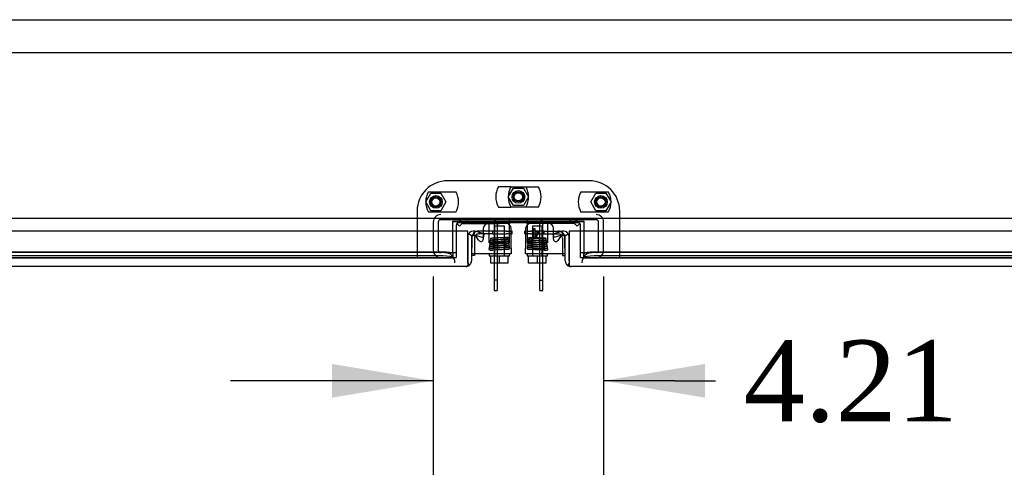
# Model space of a CAD drawing. Header units: inches. Extents: x 2 to 538, y -2 to 358.
# Tile 35 of 43: x 139 to 164, y 291 to 302. Entities that reach past the tile are written whole.
import ezdxf
from ezdxf.enums import TextEntityAlignment as Align
from ezdxf.lldxf.tags import DXFTag

# ---------------------------------------------------------------- set-up
doc = ezdxf.new("R2010")
doc.units = ezdxf.units.IN
doc.header["$MEASUREMENT"] = 0
for name, color, linetype in [('COM40153-2', 7, 'Continuous'), ('COM42667', 7, 'Continuous'), ('COM42780', 7, 'Continuous'), ('COM50780', 7, 'Continuous'), ('COM52167-13', 7, 'Continuous'), ('COM52168-13', 7, 'Continuous'), ('COM56145', 7, 'Continuous'), ('COM70098', 7, 'Continuous'), ('COM70110-4', 7, 'Continuous'), ('COM70220', 7, 'Continuous'), ('COM70739-2', 7, 'Continuous'), ('COM71190-4', 7, 'Continuous'), ('Default', 7, 'Continuous'), ('GSK86006', 7, 'Continuous'), ('NTS86070', 7, 'Continuous'), ('SCC180005', 7, 'Continuous'), ('SCC19011', 7, 'Continuous'), ('SPR20265', 7, 'Continuous'), ('WAF25035', 7, 'Continuous')]:
    doc.layers.add(name, color=color, linetype=linetype)
doc.styles.add('SEACAD_Times_New_Roman', font='times.ttf')
tags = doc.linetypes.add('HIDDEN2', pattern=[0.1875, 0.125, -0.0625]).pattern_tags.tags
tags[6:7] = [DXFTag(74, 4), DXFTag(75, 0), DXFTag(340, '0'), DXFTag(46, 0.0), DXFTag(50, 0.0), DXFTag(44, 0.0), DXFTag(45, 0.0)]
tags[4:5] = [DXFTag(74, 4), DXFTag(75, 0), DXFTag(340, '0'), DXFTag(46, 0.0), DXFTag(50, 0.0), DXFTag(44, 0.0), DXFTag(45, 0.0)]
doc.dimstyles.new('HAMMOND_(STH_-_540x360)', dxfattribs={"dimtxt": 2, "dimasz": 2.5, "dimexe": 1, "dimexo": 1, "dimgap": 0.5, "dimtad": 0, "dimtih": 1, "dimtoh": 1, "dimzin": 0, "dimdsep": 46, "dimtxsty": 'SEACAD_Times_New_Roman', "dimblk1": '_SE_FILLED', "dimblk2": '_SE_FILLED', "dimsah": 1, "dimcen": 1, "dimadec": 0, "dimazin": 0, "dimtfac": 0.8, "dimtofl": 0, "dimtmove": 0, "dimatfit": 3, "dimfxl": 0, "dimtolj": 1, "dimtzin": 0, "dimarcsym": 0})

# ---------------------------------------------------------------- blocks, each defined once
blk = doc.blocks.new('SE')
at = {"layer": 'COM40153-2', "color": 7, "linetype": 'HIDDEN2'}
for p, q in [((150.501, 296.341), (150.501, 295.953)), ((150.954, 296.446), (150.606, 296.446)), ((150.954, 296.516), (150.722, 296.516)), ((150.954, 296.446), (150.954, 296.516)), ((151.288, 296.516), (150.954, 296.516)), ((150.954, 296.446), (151.288, 296.446)), ((151.288, 296.516), (151.402, 296.516)), ((151.402, 296.446), (151.288, 296.446)), ((151.408, 296.516), (151.402, 296.516)), ((151.402, 296.446), (151.408, 296.446)), ((151.773, 296.516), (151.767, 296.516)), ((151.767, 296.446), (151.773, 296.446)), ((151.773, 296.516), (151.887, 296.516)), ((151.887, 296.446), (151.773, 296.446)), ((152.221, 296.516), (151.887, 296.516)), ((151.887, 296.446), (152.221, 296.446)), ((152.221, 296.516), (152.454, 296.516)), ((152.221, 296.446), (152.221, 296.516)), ((152.221, 296.446), (152.569, 296.446)), ((152.674, 296.341), (152.674, 295.953))]:
    blk.add_line(p, q, dxfattribs=at)
at = {"layer": 'COM40153-2', "color": 7, "linetype": 'Continuous'}
for p, q in [((150.722, 296.516), (150.606, 296.516)), ((151.431, 296.516), (151.408, 296.516)), ((151.408, 296.446), (151.431, 296.446)), ((151.431, 296.446), (151.431, 296.516)), ((151.744, 296.446), (151.744, 296.516)), ((151.767, 296.516), (151.744, 296.516)), ((151.744, 296.446), (151.767, 296.446)), ((152.454, 296.516), (152.569, 296.516)), ((150.501, 295.916), (150.431, 295.916)), ((150.501, 295.953), (150.501, 295.916)), ((152.674, 295.953), (152.674, 295.916)), ((152.674, 295.916), (152.744, 295.916))]:
    blk.add_line(p, q, dxfattribs=at)
for centre, radius, start, end in [((150.606, 296.341), 0.175, 159.2722, 180), ((150.606, 296.341), 0.105, 138.9384, 142.1709), ((150.606, 296.341), 0.175, 90, 111.2486), ((152.569, 296.341), 0.175, 68.7514, 90), ((152.569, 296.341), 0.105, 37.8291, 41.0616), ((152.569, 296.341), 0.175, 0, 20.2945)]:
    blk.add_arc(centre, radius, start, end, dxfattribs=at)
at = {"layer": 'COM40153-2', "color": 7, "linetype": 'HIDDEN2'}
for centre, radius, start, end in [((150.606, 296.341), 0.175, 111.2486, 159.2722), ((150.606, 296.341), 0.105, 142.1709, 180), ((150.606, 296.341), 0.105, 90, 138.9384), ((152.569, 296.341), 0.105, 41.0616, 90), ((152.569, 296.341), 0.175, 20.2945, 68.7514), ((152.569, 296.341), 0.105, 0, 37.8291)]:
    blk.add_arc(centre, radius, start, end, dxfattribs=at)
at = {"layer": 'COM42667', "color": 7, "linetype": 'Continuous'}
for p, q in [((150.722, 296.578), (150.722, 296.456)), ((151.408, 296.096), (151.408, 296.578)), ((151.767, 296.578), (151.767, 296.096)), ((151.964, 296.578), (151.995, 296.578)), ((151.964, 296.518), (151.964, 296.578)), ((151.995, 296.578), (151.995, 296.518)), ((152.454, 296.456), (152.454, 296.578)), ((150.438, 296.351), (150.438, 296.096)), ((150.611, 296.286), (150.548, 296.384)), ((150.722, 296.381), (150.722, 296.319)), ((151.931, 296.49), (151.931, 296.518)), ((151.931, 296.518), (151.964, 296.518)), ((151.964, 296.49), (151.931, 296.49)), ((151.964, 296.328), (151.964, 296.49)), ((151.989, 296.328), (151.964, 296.328)), ((152.104, 296.49), (151.989, 296.328)), ((151.995, 296.518), (152.104, 296.518)), ((151.995, 296.377), (152.074, 296.49)), ((152.074, 296.49), (151.995, 296.49)), ((151.995, 296.49), (151.995, 296.377)), ((152.104, 296.518), (152.104, 296.49)), ((152.454, 296.319), (152.454, 296.381)), ((152.627, 296.384), (152.564, 296.286)), ((152.737, 296.096), (152.737, 296.351)), ((150.438, 295.953), (150.438, 296.096)), ((151.408, 296.096), (151.408, 295.953)), ((151.767, 295.953), (151.767, 296.096)), ((152.737, 296.096), (152.737, 295.953)), ((151.408, 295.953), (150.438, 295.953)), ((152.737, 295.953), (151.767, 295.953))]:
    blk.add_line(p, q, dxfattribs=at)
at = {"layer": 'COM42667', "color": 7, "linetype": 'HIDDEN2'}
for p, q in [((150.722, 296.456), (150.722, 296.381)), ((152.454, 296.381), (152.454, 296.456))]:
    blk.add_line(p, q, dxfattribs=at)
at = {"layer": 'COM42667', "color": 7, "linetype": 'Continuous'}
for centre, radius, start, end in [((150.847, 296.578), 0.125, 90, 180), ((151.283, 296.578), 0.125, 0, 90), ((151.892, 296.578), 0.125, 90, 180), ((152.329, 296.578), 0.125, 0, 90), ((150.498, 296.351), 0.06, 32.8455, 180), ((150.662, 296.319), 0.06, 212.8455, 0), ((152.514, 296.319), 0.06, 180, 327.1545), ((152.677, 296.351), 0.06, 0, 147.1545)]:
    blk.add_arc(centre, radius, start, end, dxfattribs=at)
at = {"layer": 'COM42780', "color": 7, "linetype": 'HIDDEN2'}
for p, q in [((151.369, 296.798), (151.369, 296.718)), ((151.806, 296.718), (151.806, 296.798)), ((150.069, 296.706), (150.12, 296.756)), ((150.069, 296.706), (150.071, 296.704)), ((151.369, 296.656), (151.369, 296.669)), ((151.369, 296.367), (151.369, 296.656)), ((151.806, 296.669), (151.806, 296.656)), ((151.806, 296.656), (151.806, 296.367)), ((153.106, 296.706), (153.056, 296.756)), ((153.106, 296.706), (153.104, 296.704)), ((150.869, 296.312), (150.869, 296.367)), ((150.869, 296.226), (150.869, 296.312)), ((151.369, 296.226), (151.369, 296.367)), ((151.806, 296.367), (151.806, 296.226)), ((152.307, 296.367), (152.306, 296.312)), ((152.306, 296.312), (152.306, 296.226)), ((150.869, 296.226), (151.369, 296.226)), ((152.306, 296.226), (151.806, 296.226))]:
    blk.add_line(p, q, dxfattribs=at)
at = {"layer": 'COM42780', "color": 7, "linetype": 'Continuous'}
for p, q in [((150.071, 296.704), (150.136, 296.639)), ((150.136, 296.639), (150.187, 296.689)), ((150.221, 296.703), (151.119, 296.703)), ((151.369, 296.703), (151.119, 296.703)), ((151.369, 296.718), (151.369, 296.703)), ((151.369, 296.669), (151.369, 296.703)), ((151.806, 296.703), (151.806, 296.718)), ((151.806, 296.703), (151.806, 296.669)), ((152.056, 296.703), (151.806, 296.703)), ((152.955, 296.703), (152.056, 296.703)), ((153.039, 296.639), (152.989, 296.689)), ((153.104, 296.704), (153.039, 296.639))]:
    blk.add_line(p, q, dxfattribs=at)
at = {"layer": 'COM42780', "color": 7, "linetype": 'HIDDEN2'}
for centre, start, end in [((150.221, 296.655), 90, 135), ((152.955, 296.655), 45, 90)]:
    blk.add_arc(centre, 0.143, start, end, dxfattribs=at)
at = {"layer": 'COM42780', "color": 7, "linetype": 'Continuous'}
for centre, start, end in [((150.221, 296.655), 90, 135), ((152.955, 296.655), 45, 90)]:
    blk.add_arc(centre, 0.048, start, end, dxfattribs=at)
at = {"layer": 'COM42780', "color": 7, "linetype": 'HIDDEN2'}
for centre, start_param, end_param in [((150.619, 295.698), -1.524085, -1.503851), ((152.556, 295.698), 1.503851, 1.524085)]:
    blk.add_ellipse(centre, major_axis=(0, 14.322), ratio=0.017455, start_param=start_param, end_param=end_param, dxfattribs=at)
for points, knots in [([(150.868, 296.656), (150.868, 296.662), (150.868, 296.668), (150.868, 296.68), (150.867, 296.685), (150.866, 296.694), (150.866, 296.697), (150.863, 296.702), (150.862, 296.703), (150.86, 296.703)], [0, 0, 0, 0, 0.25, 0.25, 0.5, 0.5, 0.75, 0.75, 1, 1, 1, 1]), ([(152.315, 296.703), (152.313, 296.703), (152.312, 296.702), (152.31, 296.699), (152.31, 296.697), (152.309, 296.694), (152.309, 296.692), (152.308, 296.685), (152.307, 296.68), (152.307, 296.669), (152.307, 296.662), (152.307, 296.656)], [0, 0, 0, 0, 0.25, 0.25, 0.375, 0.375, 0.5, 0.5, 0.75, 0.75, 1, 1, 1, 1])]:
    blk.add_open_spline(points, degree=3, knots=knots, dxfattribs=at)
at = {"layer": 'COM50780', "color": 7, "linetype": 'HIDDEN2'}
for p, q in [((150.311, 296.798), (150.311, 296.726)), ((152.865, 296.798), (152.865, 296.726)), ((150.953, 296.726), (150.311, 296.726)), ((150.989, 296.69), (150.989, 295.727)), ((151.061, 296.69), (151.061, 295.727)), ((152.115, 295.727), (152.115, 296.69)), ((152.187, 295.727), (152.187, 296.69)), ((152.865, 296.726), (152.223, 296.726))]:
    blk.add_line(p, q, dxfattribs=at)
at = {"layer": 'COM50780', "color": 7, "linetype": 'Continuous'}
for p, q in [((150.989, 295.727), (150.989, 295.302)), ((151.061, 295.727), (151.061, 295.302)), ((152.115, 295.302), (152.115, 295.727)), ((152.187, 295.302), (152.187, 295.727)), ((150.989, 295.302), (150.989, 295.048)), ((151.061, 295.302), (150.989, 295.302)), ((151.061, 295.302), (151.061, 295.048)), ((152.115, 295.302), (152.187, 295.302)), ((152.115, 295.048), (152.115, 295.302)), ((152.187, 295.048), (152.187, 295.302)), ((150.989, 295.048), (151.061, 295.048)), ((152.115, 295.048), (152.187, 295.048))]:
    blk.add_line(p, q, dxfattribs=at)
at = {"layer": 'COM50780', "color": 7, "linetype": 'HIDDEN2'}
for centre, radius, start, end in [((150.953, 296.69), 0.108, 0, 90), ((152.223, 296.69), 0.108, 90, 180), ((150.953, 296.69), 0.036, 0, 90), ((152.223, 296.69), 0.036, 90, 180)]:
    blk.add_arc(centre, radius, start, end, dxfattribs=at)
at = {"layer": 'COM52167-13', "color": 7, "linetype": 'Continuous'}
for p, q in [((152.435, 296.451), (152.659, 296.511)), ((152.435, 296.451), (152.459, 296.359)), ((152.684, 296.42), (152.459, 296.359)), ((152.684, 296.42), (152.659, 296.511)), ((152.737, 296.398), (152.819, 296.447)), ((152.744, 295.784), (152.744, 296.373)), ((186.649, 296.516), (152.839, 296.516)), ((152.839, 296.516), (152.839, 295.784)), ((152.839, 295.784), (152.839, 296.373)), ((152.839, 295.721), (152.8, 295.671)), ((152.839, 295.784), (152.839, 295.784)), ((152.839, 295.784), (152.839, 295.721)), ((152.839, 295.784), (152.839, 295.671)), ((186.601, 295.641), (152.887, 295.641)), ((152.887, 295.641), (152.887, 295.641)), ((152.887, 295.641), (152.887, 295.641)), ((152.887, 295.641), (152.887, 295.641))]:
    blk.add_line(p, q, dxfattribs=at)
for centre, radius, start, end in [((152.696, 296.373), 0.143, 30.9129, 105), ((152.696, 296.373), 0.048, 30.9129, 105), ((152.696, 296.373), 0.048, 0, 30.9129), ((152.696, 296.373), 0.143, 0, 30.9129), ((152.887, 295.784), 0.143, 180, 232.4964), ((152.887, 295.784), 0.143, 232.4964, 269.8439), ((152.887, 295.784), 0.143, 269.9238, 270)]:
    blk.add_arc(centre, radius, start, end, dxfattribs=at)
blk.add_open_spline([(152.839, 295.671), (152.847, 295.661), (152.855, 295.654), (152.867, 295.646), (152.871, 295.644), (152.879, 295.642), (152.883, 295.641), (152.887, 295.641)], degree=3, knots=[0, 0, 0, 0, 0.5, 0.5, 0.75, 0.75, 1, 1, 1, 1], dxfattribs=at)
at = {"layer": 'COM52168-13', "color": 7, "linetype": 'Continuous'}
for p, q in [((150.336, 296.516), (116.526, 296.516)), ((150.336, 295.784), (150.336, 296.516)), ((150.336, 296.373), (150.336, 295.784)), ((150.438, 296.398), (150.356, 296.447)), ((150.431, 296.373), (150.431, 295.784)), ((150.492, 296.42), (150.516, 296.511)), ((150.492, 296.42), (150.716, 296.359)), ((150.74, 296.451), (150.516, 296.511)), ((150.74, 296.451), (150.716, 296.359)), ((150.288, 295.641), (116.574, 295.641)), ((150.288, 295.641), (150.289, 295.641)), ((150.288, 295.641), (150.288, 295.641)), ((150.336, 295.784), (150.336, 295.784)), ((150.336, 295.721), (150.336, 295.784)), ((150.336, 295.784), (150.336, 295.671)), ((150.336, 295.721), (150.375, 295.671))]:
    blk.add_line(p, q, dxfattribs=at)
for centre, radius, start, end in [((150.479, 296.373), 0.143, 149.0871, 180), ((150.479, 296.373), 0.143, 75, 149.0871), ((150.479, 296.373), 0.048, 149.0871, 180), ((150.479, 296.373), 0.048, 75, 149.0871), ((150.288, 295.784), 0.143, 270, 270.0762), ((150.288, 295.784), 0.143, 270.1561, 307.5036), ((150.288, 295.784), 0.143, 307.5036, 0)]:
    blk.add_arc(centre, radius, start, end, dxfattribs=at)
blk.add_open_spline([(150.336, 295.671), (150.328, 295.661), (150.32, 295.654), (150.308, 295.646), (150.304, 295.644), (150.296, 295.642), (150.292, 295.641), (150.288, 295.641)], degree=3, knots=[0, 0, 0, 0, 0.5, 0.5, 0.75, 0.75, 1, 1, 1, 1], dxfattribs=at)
at = {"layer": 'COM56145', "color": 7, "linetype": 'HIDDEN2'}
for p, q in [((122.838, 301.736), (180.338, 301.736)), ((122.838, 300.923), (180.338, 300.923))]:
    blk.add_line(p, q, dxfattribs=at)
at = {"layer": 'COM70098', "color": 7, "linetype": 'HIDDEN2'}
for p, q in [((153.338, 297.76), (149.838, 297.76)), ((149.088, 297.01), (149.088, 295.861)), ((154.088, 295.861), (154.088, 297.01)), ((150.051, 296.516), (150.051, 295.861)), ((153.125, 295.861), (153.125, 296.516)), ((149.088, 295.861), (150.051, 295.861)), ((153.125, 295.861), (154.088, 295.861))]:
    blk.add_line(p, q, dxfattribs=at)
at = {"layer": 'COM70098', "color": 7, "linetype": 'Continuous'}
for p, q in [((150.051, 296.658), (150.051, 296.516)), ((153.065, 296.718), (150.111, 296.718)), ((153.125, 296.516), (153.125, 296.658))]:
    blk.add_line(p, q, dxfattribs=at)
at = {"layer": 'COM70098', "color": 7, "linetype": 'HIDDEN2'}
for centre in [(149.551, 297.236), (151.588, 297.361), (153.625, 297.236)]:
    blk.add_circle(centre, 0.156, dxfattribs=at)
for centre, start, end in [((149.838, 297.01), 90, 180), ((153.338, 297.01), 0, 90)]:
    blk.add_arc(centre, 0.75, start, end, dxfattribs=at)
at = {"layer": 'COM70098', "color": 7, "linetype": 'Continuous'}
for centre, start, end in [((150.111, 296.658), 90, 180), ((153.065, 296.658), 0, 90)]:
    blk.add_arc(centre, 0.06, start, end, dxfattribs=at)
at = {"layer": 'COM70110-4', "color": 7, "linetype": 'Continuous'}
for p, q in [((187.524, 296.828), (115.651, 296.828)), ((149.971, 296.516), (149.971, 296.76)), ((149.971, 296.76), (153.205, 296.76)), ((153.205, 296.76), (153.205, 296.516))]:
    blk.add_line(p, q, dxfattribs=at)
at = {"layer": 'COM70110-4', "color": 7, "linetype": 'HIDDEN2'}
for p, q in [((149.971, 296.002), (149.971, 296.516)), ((153.205, 296.516), (153.205, 296.002)), ((116.931, 295.859), (149.971, 295.859)), ((149.721, 295.995), (117.181, 295.995)), ((149.721, 295.902), (117.181, 295.902)), ((149.97, 295.955), (149.97, 295.955)), ((149.971, 295.86), (149.97, 295.862)), ((149.971, 295.955), (149.971, 296.002)), ((149.971, 295.955), (149.971, 295.86)), ((149.971, 295.859), (149.971, 295.86)), ((153.205, 296.002), (153.205, 295.955)), ((153.205, 295.86), (153.205, 295.955)), ((153.205, 295.955), (153.205, 295.955)), ((153.205, 295.862), (153.205, 295.86)), ((153.205, 295.86), (153.205, 295.859)), ((153.205, 295.859), (186.244, 295.859)), ((185.994, 295.995), (153.455, 295.995)), ((185.994, 295.902), (153.455, 295.902))]:
    blk.add_line(p, q, dxfattribs=at)
for centre, major_axis, start_param, end_param in [((149.721, 295.952), (0.25, 0), 0.071104, 1.570796), ((149.721, 295.858), (0.25, 0), 0.071104, 1.570796), ((153.455, 295.952), (-0.25, 0), 4.712389, 6.212082), ((153.455, 295.858), (0.25, 0), 1.570796, 3.070489)]:
    blk.add_ellipse(centre, major_axis=major_axis, ratio=0.173648, start_param=start_param, end_param=end_param, dxfattribs=at)
at = {"layer": 'COM70220', "color": 7, "linetype": 'HIDDEN2'}
for p, q in [((149.52, 295.986), (117.342, 295.986)), ((149.77, 295.986), (149.52, 295.986)), ((153.655, 295.986), (153.405, 295.986)), ((185.833, 295.986), (153.655, 295.986))]:
    blk.add_line(p, q, dxfattribs=at)
for centre, start, end in [((149.77, 295.736), 0, 90), ((153.405, 295.736), 90, 180)]:
    blk.add_arc(centre, 0.25, start, end, dxfattribs=at)
at = {"layer": 'COM70739-2', "color": 7, "linetype": 'HIDDEN2'}
for p, q in [((153.507, 296.798), (149.669, 296.798)), ((149.484, 296.738), (149.484, 296.046)), ((149.609, 296.738), (149.609, 296.046)), ((153.567, 296.046), (153.567, 296.738)), ((153.692, 296.046), (153.692, 296.738)), ((149.77, 295.986), (150.051, 295.986)), ((153.125, 295.986), (153.405, 295.986))]:
    blk.add_line(p, q, dxfattribs=at)
for centre, radius, start, end in [((149.669, 296.738), 0.185, 90, 180), ((149.669, 296.738), 0.06, 90, 180), ((153.507, 296.738), 0.185, 0, 90), ((153.507, 296.738), 0.06, 0, 90), ((149.669, 296.046), 0.185, 180, 270), ((149.669, 296.046), 0.06, 180, 270), ((153.507, 296.046), 0.06, 270, 0), ((153.507, 296.046), 0.185, 270, 0)]:
    blk.add_arc(centre, radius, start, end, dxfattribs=at)
at = {"layer": 'COM71190-4', "color": 7, "linetype": 'HIDDEN2'}
for p, q in [((149.971, 296.753), (153.205, 296.753)), ((116.931, 295.861), (149.088, 295.861)), ((154.088, 295.861), (186.244, 295.861))]:
    blk.add_line(p, q, dxfattribs=at)
at = {"layer": 'GSK86006', "color": 7, "linetype": 'HIDDEN2'}
for centre in [(149.551, 297.236), (151.588, 297.361), (153.625, 297.236)]:
    blk.add_circle(centre, 0.125, dxfattribs=at)
at = {"layer": 'NTS86070', "color": 7, "linetype": 'HIDDEN2'}
for p, q in [((151.405, 297.611), (151.095, 297.611)), ((151.405, 297.611), (152.081, 297.611)), ((149.368, 297.486), (150.044, 297.486)), ((153.132, 297.486), (153.808, 297.486)), ((151.095, 297.111), (151.405, 297.111)), ((152.081, 297.111), (151.405, 297.111)), ((150.044, 296.986), (149.368, 296.986)), ((153.808, 296.986), (153.132, 296.986))]:
    blk.add_line(p, q, dxfattribs=at)
for centre in [(149.551, 297.236), (151.588, 297.361), (153.625, 297.236)]:
    blk.add_circle(centre, 0.101, dxfattribs=at)
for centre, start, end in [((151.528, 297.361), 150, 210), ((151.838, 297.361), 150, 210), ((151.338, 297.361), 330, 30), ((151.648, 297.361), 330, 30), ((149.801, 297.236), 150, 210), ((149.611, 297.236), 330, 30), ((153.565, 297.236), 150, 210), ((153.375, 297.236), 330, 30)]:
    blk.add_arc(centre, 0.5, start, end, dxfattribs=at)
at = {"layer": 'SCC180005', "color": 7, "linetype": 'HIDDEN2'}
for p, q in [((151.338, 297.361), (151.463, 297.577)), ((151.463, 297.577), (151.712, 297.577)), ((151.712, 297.577), (151.837, 297.361)), ((149.301, 297.236), (149.426, 297.452)), ((149.426, 297.452), (149.675, 297.452)), ((149.675, 297.452), (149.8, 297.236)), ((151.463, 297.145), (151.338, 297.361)), ((151.837, 297.361), (151.712, 297.145)), ((153.375, 297.236), (153.5, 297.452)), ((153.5, 297.452), (153.749, 297.452)), ((153.749, 297.452), (153.874, 297.236)), ((149.426, 297.02), (149.301, 297.236)), ((149.8, 297.236), (149.675, 297.02)), ((151.712, 297.145), (151.463, 297.145)), ((153.5, 297.02), (153.375, 297.236)), ((153.874, 297.236), (153.749, 297.02)), ((149.675, 297.02), (149.426, 297.02)), ((153.749, 297.02), (153.5, 297.02))]:
    blk.add_line(p, q, dxfattribs=at)
for centre in [(149.551, 297.236), (151.588, 297.361), (153.625, 297.236)]:
    blk.add_circle(centre, 0.123, dxfattribs=at)
at = {"layer": 'SCC19011', "color": 7, "linetype": 'HIDDEN2'}
for p, q in [((151.241, 296.64), (150.997, 296.64)), ((150.997, 296.64), (150.997, 295.908)), ((151.241, 295.908), (151.241, 296.64)), ((152.178, 296.64), (151.934, 296.64)), ((151.934, 296.64), (151.934, 295.908)), ((152.178, 295.908), (152.178, 296.64))]:
    blk.add_line(p, q, dxfattribs=at)
at = {"layer": 'SCC19011', "color": 7, "linetype": 'Continuous'}
for p, q in [((150.904, 295.727), (150.904, 295.908)), ((151.119, 295.727), (151.119, 295.908)), ((151.334, 295.727), (151.334, 295.908)), ((151.841, 295.727), (151.841, 295.908)), ((152.056, 295.727), (152.056, 295.908)), ((152.271, 295.727), (152.271, 295.908)), ((151.119, 295.727), (150.904, 295.727)), ((151.334, 295.727), (151.119, 295.727)), ((152.056, 295.727), (151.841, 295.727)), ((152.271, 295.727), (152.056, 295.727))]:
    blk.add_line(p, q, dxfattribs=at)
at = {"layer": 'SPR20265', "color": 7, "linetype": 'HIDDEN2'}
blk.add_circle((151.856, 296.343), 0.0175, dxfattribs=at)
for start, end in [(164.8682, 187.8249), (0, 158.2755)]:
    blk.add_arc((151.319, 296.343), 0.0175, start, end, dxfattribs=at)
blk.add_ellipse((152.229, 296.061), major_axis=(0, 0.0175), ratio=0.707107, dxfattribs=at)
blk.add_ellipse((150.946, 296.061), major_axis=(0, 0.0175), ratio=0.707107, start_param=3.110712, end_param=4.449437, dxfattribs=at)
for points, knots in [([(150.915, 296.335), (150.914, 296.335), (150.913, 296.335), (150.91, 296.334), (150.907, 296.333), (150.905, 296.331), (150.902, 296.329), (150.9, 296.327), (150.899, 296.323), (150.898, 296.319), (150.899, 296.313), (150.903, 296.305), (150.911, 296.3), (150.917, 296.299), (150.921, 296.298)], [0, 0, 0, 0, 0.03766, 0.074985, 0.113343, 0.153894, 0.197472, 0.244568, 0.295414, 0.35009, 0.473116, 0.626338, 0.805115, 1, 1, 1, 1]), ([(150.909, 296.251), (150.912, 296.251), (150.917, 296.253), (150.946, 296.255), (150.985, 296.257), (151.03, 296.259), (151.077, 296.261), (151.134, 296.263), (151.196, 296.266), (151.254, 296.268), (151.303, 296.272), (151.329, 296.268), (151.345, 296.289), (151.343, 296.302), (151.325, 296.317), (151.309, 296.313), (151.269, 296.316), (151.249, 296.317), (151.238, 296.318)], [0, 0, 0, 0, 0.0498031, 0.0966721, 0.1405655, 0.1815122, 0.2194971, 0.2545078, 0.3153814, 0.3655743, 0.4097102, 0.4847548, 0.5048418, 0.5192147, 0.5369138, 0.6173422, 0.6488874, 0.6783514, 0.6783514, 0.6783514, 0.6783514]), ([(151.299, 296.351), (151.298, 296.353), (151.292, 296.356), (151.271, 296.354), (151.232, 296.352), (151.173, 296.35), (151.11, 296.347), (151.054, 296.345), (151.008, 296.343), (150.966, 296.341), (150.931, 296.339), (150.913, 296.336), (150.912, 296.335), (150.912, 296.334)], [0.0809977, 0.0809977, 0.0809977, 0.0809977, 0.1311889, 0.2024612, 0.2819278, 0.3765527, 0.4921933, 0.5600215, 0.6344076, 0.7154739, 0.8033669, 0.8981337, 0.9583746, 0.9583746, 0.9583746, 0.9583746]), ([(150.92, 296.301), (150.92, 296.301), (150.921, 296.302), (150.938, 296.304), (150.972, 296.306), (151.014, 296.308), (151.061, 296.31), (151.117, 296.313), (151.18, 296.315), (151.238, 296.318), (151.279, 296.32), (151.307, 296.322), (151.332, 296.332), (151.335, 296.34), (151.336, 296.345)], [0.0490683, 0.0490683, 0.0490683, 0.0490683, 0.0990796, 0.1918961, 0.2784432, 0.3585509, 0.432178, 0.4992835, 0.6130609, 0.7062239, 0.7838725, 0.8582405, 0.9191557, 1, 1, 1, 1]), ([(152.256, 296.334), (152.251, 296.333), (152.241, 296.331), (152.205, 296.329), (152.161, 296.327), (152.113, 296.325), (152.065, 296.323), (152.009, 296.321), (151.949, 296.318), (151.899, 296.316), (151.865, 296.314), (151.849, 296.311), (151.84, 296.308), (151.834, 296.303), (151.831, 296.296), (151.831, 296.29), (151.833, 296.285), (151.835, 296.281), (151.838, 296.278), (151.844, 296.275), (151.856, 296.273), (151.884, 296.27), (151.915, 296.269), (151.93, 296.268), (151.933, 296.268)], [0, 0, 0, 0, 0.04903, 0.0952394, 0.1386004, 0.17906, 0.216617, 0.2512351, 0.311271, 0.3609646, 0.4048827, 0.4436137, 0.4603017, 0.4741327, 0.4802671, 0.4855273, 0.4934855, 0.4962417, 0.4996859, 0.5101885, 0.5466617, 0.6029834, 0.6377117, 0.647337, 0.647337, 0.647337, 0.647337]), ([(151.839, 296.345), (151.841, 296.34), (151.843, 296.332), (151.855, 296.327), (151.861, 296.326)], [0, 0, 0, 0, 0.0808944, 0.1281122, 0.1281122, 0.1281122, 0.1281122]), ([(151.875, 296.323), (151.882, 296.322), (151.901, 296.319), (151.922, 296.318), (151.937, 296.318), (151.937, 296.318)], [0.166923, 0.166923, 0.166923, 0.166923, 0.2156417, 0.2933385, 0.2948321, 0.2948321, 0.2948321, 0.2948321]), ([(152.261, 296.336), (152.258, 296.337), (152.244, 296.339), (152.21, 296.341), (152.167, 296.343), (152.121, 296.345), (152.065, 296.347), (152.002, 296.35), (151.944, 296.352), (151.904, 296.354), (151.888, 296.356), (151.883, 296.355)], [0.1018663, 0.1018663, 0.1018663, 0.1018663, 0.1966331, 0.2845261, 0.3655924, 0.4399785, 0.5078067, 0.6234473, 0.7180722, 0.7975388, 0.8688111, 0.8688111, 0.8688111, 0.8688111]), ([(152.254, 296.298), (152.26, 296.299), (152.266, 296.3), (152.274, 296.307), (152.277, 296.313), (152.277, 296.319), (152.276, 296.324), (152.274, 296.328), (152.271, 296.331), (152.268, 296.333), (152.264, 296.334), (152.261, 296.335), (152.26, 296.335)], [0, 0, 0, 0, 0.306204, 0.442937, 0.565203, 0.671636, 0.724965, 0.779543, 0.835119, 0.890984, 0.946216, 1, 1, 1, 1]), ([(151.356, 296.11), (151.351, 296.108), (151.341, 296.107), (151.288, 296.104), (151.223, 296.101), (151.153, 296.099), (151.088, 296.097), (151.017, 296.094), (150.95, 296.092), (150.898, 296.088), (150.88, 296.089), (150.862, 296.079), (150.858, 296.07), (150.858, 296.062), (150.873, 296.053), (150.906, 296.046), (150.93, 296.045), (150.946, 296.044)], [0, 0, 0, 0, 0.097208, 0.187297, 0.27007, 0.34551, 0.413492, 0.473951, 0.574504, 0.65979, 0.730517, 0.758347, 0.776594, 0.80387, 0.885366, 0.938929, 1, 1, 1, 1]), ([(150.888, 296.137), (150.884, 296.136), (150.878, 296.135), (150.871, 296.129), (150.867, 296.122), (150.866, 296.115), (150.868, 296.109), (150.871, 296.106), (150.873, 296.104), (150.876, 296.102), (150.879, 296.101), (150.881, 296.1), (150.883, 296.1), (150.884, 296.1)], [0, 0, 0, 0, 0.188415, 0.363228, 0.51473, 0.638547, 0.747394, 0.797104, 0.843325, 0.886161, 0.926011, 0.96361, 1, 1, 1, 1]), ([(150.892, 296.185), (150.89, 296.185), (150.888, 296.185), (150.884, 296.183), (150.88, 296.181), (150.877, 296.178), (150.876, 296.174), (150.874, 296.17), (150.874, 296.164), (150.877, 296.157), (150.882, 296.152), (150.889, 296.149), (150.892, 296.149), (150.895, 296.149)], [0, 0, 0, 0, 0.057064, 0.117028, 0.178564, 0.240253, 0.300887, 0.359706, 0.473677, 0.597633, 0.728878, 0.863282, 1, 1, 1, 1]), ([(151.331, 296.259), (151.327, 296.258), (151.318, 296.257), (151.282, 296.254), (151.237, 296.252), (151.187, 296.25), (151.137, 296.248), (151.077, 296.246), (151.014, 296.244), (150.958, 296.241), (150.922, 296.239), (150.903, 296.237), (150.894, 296.234), (150.886, 296.229), (150.882, 296.222), (150.882, 296.215), (150.884, 296.209), (150.889, 296.203), (150.894, 296.2), (150.908, 296.198), (150.935, 296.196), (150.967, 296.194), (150.984, 296.193), (150.989, 296.193)], [0, 0, 0, 0, 0.0490682, 0.0953154, 0.1387121, 0.1792087, 0.2168049, 0.2514632, 0.3115926, 0.3613493, 0.4052741, 0.4439107, 0.4609651, 0.4763549, 0.4836655, 0.4900235, 0.4991561, 0.5055784, 0.5160925, 0.5515821, 0.6060345, 0.6399595, 0.6526055, 0.6526055, 0.6526055, 0.6526055]), ([(151.339, 296.157), (151.339, 296.157), (151.331, 296.157), (151.306, 296.155), (151.267, 296.153), (151.223, 296.151), (151.168, 296.149), (151.102, 296.147), (151.03, 296.145), (150.962, 296.142), (150.905, 296.139), (150.891, 296.137), (150.884, 296.136)], [0.52679, 0.52679, 0.52679, 0.52679, 0.555387, 0.6077556, 0.6407727, 0.6783189, 0.7204347, 0.7671084, 0.8183955, 0.8742904, 0.9348238, 1, 1, 1, 1]), ([(150.886, 296.101), (150.891, 296.102), (150.9, 296.103), (150.937, 296.106), (150.984, 296.108), (151.036, 296.11), (151.089, 296.112), (151.153, 296.114), (151.221, 296.116), (151.281, 296.119), (151.322, 296.121), (151.345, 296.124), (151.36, 296.125), (151.369, 296.14), (151.367, 296.15), (151.362, 296.156), (151.356, 296.16), (151.343, 296.162), (151.317, 296.164), (151.281, 296.166), (151.26, 296.167), (151.252, 296.168)], [0, 0, 0, 0, 0.049774, 0.0966099, 0.1404677, 0.1813768, 0.2193332, 0.2543218, 0.3151799, 0.3653864, 0.4095971, 0.4485673, 0.4816844, 0.4963109, 0.506785, 0.5134204, 0.5233219, 0.5573207, 0.6101703, 0.6434918, 0.6659847, 0.6659847, 0.6659847, 0.6659847]), ([(150.887, 296.053), (150.887, 296.053), (150.887, 296.053), (150.898, 296.054), (150.927, 296.056), (150.967, 296.057), (151.024, 296.06), (151.098, 296.062), (151.183, 296.065), (151.252, 296.067), (151.3, 296.069), (151.33, 296.071), (151.352, 296.073), (151.357, 296.074), (151.359, 296.075)], [0.2417348, 0.2417348, 0.2417348, 0.2417348, 0.2420389, 0.3168536, 0.3700854, 0.4325055, 0.5041472, 0.5849197, 0.6748461, 0.7738028, 0.8269457, 0.8823798, 0.9400632, 1, 1, 1, 1]), ([(150.888, 296.098), (150.895, 296.097), (150.919, 296.095), (150.958, 296.094), (150.979, 296.093)], [0.1068153, 0.1068153, 0.1068153, 0.1068153, 0.2186525, 0.3166966, 0.3166966, 0.3166966, 0.3166966]), ([(150.909, 296.286), (150.906, 296.286), (150.9, 296.285), (150.893, 296.279), (150.89, 296.272), (150.89, 296.265), (150.892, 296.258), (150.896, 296.253), (150.902, 296.25), (150.906, 296.25), (150.907, 296.25)], [0, 0, 0, 0, 0.159811, 0.317961, 0.462729, 0.589122, 0.709493, 0.821101, 0.918775, 1, 1, 1, 1]), ([(151.339, 296.21), (151.338, 296.209), (151.335, 296.208), (151.3, 296.205), (151.246, 296.202), (151.192, 296.2), (151.147, 296.199), (151.1, 296.197), (151.052, 296.195), (151.006, 296.194), (150.964, 296.192), (150.93, 296.19), (150.904, 296.188), (150.891, 296.186), (150.89, 296.185), (150.89, 296.185)], [0.0224227, 0.0224227, 0.0224227, 0.0224227, 0.1045888, 0.214741, 0.3305392, 0.3908593, 0.452622, 0.5158488, 0.5805535, 0.6467098, 0.7143518, 0.7835125, 0.8541482, 0.9262995, 0.9764299, 0.9764299, 0.9764299, 0.9764299]), ([(150.891, 296.149), (150.896, 296.149), (150.903, 296.147), (150.938, 296.145), (150.968, 296.143), (150.983, 296.143)], [0, 0, 0, 0, 0.0491206, 0.0954042, 0.1368922, 0.1368922, 0.1368922, 0.1368922]), ([(150.895, 296.15), (150.895, 296.151), (150.899, 296.153), (150.933, 296.155), (150.987, 296.158), (151.04, 296.16), (151.085, 296.161), (151.133, 296.163), (151.18, 296.165), (151.226, 296.167), (151.268, 296.168), (151.303, 296.17), (151.329, 296.172), (151.343, 296.174), (151.344, 296.175), (151.344, 296.175)], [0.0275669, 0.0275669, 0.0275669, 0.0275669, 0.106334, 0.2178377, 0.3346027, 0.3952184, 0.4571613, 0.5204291, 0.5849937, 0.6508676, 0.7180836, 0.7865902, 0.8564027, 0.9275566, 0.9814581, 0.9814581, 0.9814581, 0.9814581]), ([(150.905, 296.25), (150.907, 296.249), (150.912, 296.248), (150.946, 296.245), (150.978, 296.243), (150.992, 296.243)], [0.0082511, 0.0082511, 0.0082511, 0.0082511, 0.1068867, 0.2188493, 0.2925497, 0.2925497, 0.2925497, 0.2925497]), ([(151.316, 296.307), (151.316, 296.307), (151.308, 296.306), (151.283, 296.305), (151.245, 296.303), (151.203, 296.301), (151.151, 296.299), (151.09, 296.297), (151.026, 296.294), (150.966, 296.291), (150.919, 296.288), (150.91, 296.286), (150.906, 296.285)], [0.5167336, 0.5167336, 0.5167336, 0.5167336, 0.5459758, 0.6016035, 0.6360091, 0.6747568, 0.7178923, 0.7654086, 0.8173599, 0.8737582, 0.9346305, 1, 1, 1, 1]), ([(150.91, 296.203), (150.911, 296.203), (150.917, 296.204), (150.938, 296.205), (150.973, 296.207), (151.012, 296.209), (151.063, 296.211), (151.125, 296.213), (151.193, 296.215), (151.258, 296.218), (151.302, 296.22), (151.326, 296.223), (151.331, 296.224), (151.334, 296.224)], [0.5387425, 0.5387425, 0.5387425, 0.5387425, 0.5624694, 0.6127646, 0.6449562, 0.6818122, 0.7232985, 0.7694114, 0.8201485, 0.8754433, 0.9353184, 0.9670902, 1, 1, 1, 1]), ([(150.917, 296.299), (150.922, 296.298), (150.932, 296.296), (150.964, 296.294), (150.987, 296.293), (150.997, 296.293)], [0, 0, 0, 0, 0.0489843, 0.0951374, 0.1240677, 0.1240677, 0.1240677, 0.1240677]), ([(151.332, 296.262), (151.332, 296.262), (151.326, 296.263), (151.303, 296.265), (151.265, 296.267), (151.243, 296.268)], [0.1049658, 0.1049658, 0.1049658, 0.1049658, 0.1088544, 0.2222673, 0.3337969, 0.3337969, 0.3337969, 0.3337969]), ([(151.343, 296.211), (151.339, 296.212), (151.332, 296.213), (151.3, 296.215), (151.269, 296.217), (151.251, 296.218), (151.248, 296.218)], [0, 0, 0, 0, 0.0498307, 0.0967052, 0.1406077, 0.147525, 0.147525, 0.147525, 0.147525]), ([(151.349, 296.112), (151.341, 296.113), (151.315, 296.115), (151.276, 296.117), (151.257, 296.118)], [0.1084128, 0.1084128, 0.1084128, 0.1084128, 0.2215365, 0.3089389, 0.3089389, 0.3089389, 0.3089389]), ([(151.33, 296.223), (151.333, 296.224), (151.339, 296.225), (151.347, 296.23), (151.351, 296.237), (151.352, 296.243), (151.351, 296.247), (151.35, 296.25), (151.348, 296.253), (151.346, 296.256), (151.343, 296.258), (151.34, 296.259), (151.337, 296.26), (151.335, 296.26), (151.334, 296.26)], [0, 0, 0, 0, 0.179696, 0.347726, 0.496425, 0.619744, 0.675627, 0.729219, 0.780424, 0.829098, 0.875163, 0.918716, 0.960114, 1, 1, 1, 1]), ([(151.342, 296.175), (151.344, 296.175), (151.346, 296.175), (151.35, 296.177), (151.354, 296.179), (151.357, 296.182), (151.359, 296.186), (151.36, 296.191), (151.36, 296.196), (151.357, 296.203), (151.352, 296.208), (151.346, 296.211), (151.342, 296.211), (151.34, 296.211)], [0, 0, 0, 0, 0.058448, 0.119991, 0.183216, 0.246619, 0.308903, 0.369213, 0.48528, 0.60971, 0.739485, 0.870031, 1, 1, 1, 1]), ([(151.356, 296.074), (151.359, 296.075), (151.365, 296.075), (151.372, 296.081), (151.375, 296.088), (151.375, 296.095), (151.373, 296.102), (151.369, 296.107), (151.363, 296.11), (151.36, 296.11), (151.358, 296.11)], [0, 0, 0, 0, 0.167201, 0.329893, 0.476988, 0.603506, 0.721843, 0.829916, 0.923204, 1, 1, 1, 1]), ([(151.818, 296.11), (151.816, 296.11), (151.813, 296.11), (151.809, 296.108), (151.806, 296.106), (151.803, 296.103), (151.801, 296.1), (151.8, 296.095), (151.8, 296.089), (151.803, 296.082), (151.808, 296.078), (151.814, 296.075), (151.817, 296.074), (151.819, 296.074)], [0, 0, 0, 0, 0.061046, 0.125273, 0.191172, 0.257138, 0.321758, 0.38405, 0.50258, 0.627092, 0.754222, 0.87904, 1, 1, 1, 1]), ([(152.281, 296.184), (152.277, 296.183), (152.269, 296.182), (152.234, 296.18), (152.188, 296.177), (152.137, 296.175), (152.084, 296.174), (152.021, 296.171), (151.954, 296.169), (151.894, 296.167), (151.853, 296.164), (151.831, 296.162), (151.813, 296.159), (151.807, 296.143), (151.809, 296.134), (151.814, 296.128), (151.82, 296.125), (151.834, 296.123), (151.861, 296.121), (151.895, 296.119), (151.913, 296.118), (151.919, 296.118)], [0, 0, 0, 0, 0.0491002, 0.0953804, 0.1388084, 0.1793382, 0.2169701, 0.251665, 0.3118803, 0.3616987, 0.4056489, 0.4442506, 0.4784458, 0.4943686, 0.5046312, 0.5111404, 0.5215102, 0.5559627, 0.6087538, 0.6419719, 0.6579906, 0.6579906, 0.6579906, 0.6579906]), ([(151.836, 296.211), (151.832, 296.211), (151.827, 296.21), (151.819, 296.204), (151.816, 296.197), (151.815, 296.19), (151.818, 296.183), (151.822, 296.178), (151.828, 296.176), (151.831, 296.175), (151.833, 296.175)], [0, 0, 0, 0, 0.174522, 0.341814, 0.49099, 0.617224, 0.732964, 0.83707, 0.926174, 1, 1, 1, 1]), ([(152.288, 296.135), (152.288, 296.134), (152.285, 296.133), (152.252, 296.13), (152.197, 296.128), (152.141, 296.126), (152.095, 296.124), (152.045, 296.122), (151.994, 296.121), (151.945, 296.119), (151.901, 296.117), (151.863, 296.115), (151.834, 296.113), (151.818, 296.112), (151.816, 296.11), (151.816, 296.11)], [0.0330952, 0.0330952, 0.0330952, 0.0330952, 0.1046647, 0.2148993, 0.3307832, 0.3911384, 0.4529315, 0.5161815, 0.5808947, 0.6470466, 0.7146675, 0.7837865, 0.8543575, 0.9264187, 0.9868627, 0.9868627, 0.9868627, 0.9868627]), ([(151.816, 296.075), (151.821, 296.074), (151.831, 296.072), (151.883, 296.069), (151.946, 296.066), (152.015, 296.064), (152.079, 296.062), (152.149, 296.06), (152.194, 296.058), (152.217, 296.057)], [0, 0, 0, 0, 0.0982414, 0.189287, 0.2730217, 0.3494884, 0.4186348, 0.4804358, 0.5820961, 0.5820961, 0.5820961, 0.5820961]), ([(151.82, 296.075), (151.821, 296.076), (151.826, 296.078), (151.866, 296.08), (151.924, 296.083), (151.982, 296.085), (152.03, 296.087), (152.08, 296.088), (152.13, 296.09), (152.177, 296.092), (152.22, 296.094), (152.255, 296.096), (152.28, 296.097), (152.293, 296.099), (152.294, 296.1), (152.294, 296.1)], [0.0163585, 0.0163585, 0.0163585, 0.0163585, 0.1064242, 0.2179651, 0.334732, 0.395336, 0.4572595, 0.5205071, 0.5850494, 0.6509002, 0.7180961, 0.7865871, 0.856391, 0.9275442, 0.9709488, 0.9709488, 0.9709488, 0.9709488]), ([(151.841, 296.26), (151.84, 296.26), (151.839, 296.26), (151.836, 296.259), (151.833, 296.258), (151.831, 296.257), (151.828, 296.254), (151.826, 296.252), (151.825, 296.249), (151.824, 296.244), (151.824, 296.238), (151.828, 296.231), (151.836, 296.225), (151.842, 296.224), (151.845, 296.223)], [0, 0, 0, 0, 0.036353, 0.073764, 0.113325, 0.155834, 0.201742, 0.251197, 0.304133, 0.360387, 0.484485, 0.636448, 0.811563, 1, 1, 1, 1]), ([(152.265, 296.232), (152.265, 296.232), (152.257, 296.231), (152.232, 296.23), (152.193, 296.228), (152.15, 296.226), (152.096, 296.224), (152.033, 296.222), (151.965, 296.219), (151.901, 296.217), (151.849, 296.214), (151.838, 296.212), (151.832, 296.211)], [0.5218121, 0.5218121, 0.5218121, 0.5218121, 0.5509365, 0.6048516, 0.6385262, 0.6766408, 0.7192394, 0.7663115, 0.8179121, 0.8740438, 0.9347354, 1, 1, 1, 1]), ([(151.832, 296.175), (151.832, 296.175), (151.836, 296.173), (151.87, 296.17), (151.906, 296.168), (151.923, 296.168)], [0.0183232, 0.0183232, 0.0183232, 0.0183232, 0.1068094, 0.218674, 0.3041733, 0.3041733, 0.3041733, 0.3041733]), ([(151.835, 296.176), (151.839, 296.177), (151.846, 296.178), (151.879, 296.18), (151.921, 296.183), (151.97, 296.184), (152.02, 296.186), (152.08, 296.188), (152.146, 296.191), (152.205, 296.193), (152.245, 296.196), (152.268, 296.198), (152.285, 296.2), (152.294, 296.215), (152.293, 296.224), (152.288, 296.231), (152.275, 296.238), (152.256, 296.238), (152.213, 296.241), (152.192, 296.242), (152.182, 296.243)], [0, 0, 0, 0, 0.049798, 0.096658, 0.1405397, 0.1814726, 0.2194476, 0.254451, 0.3153236, 0.3655289, 0.4097067, 0.4485781, 0.4833398, 0.5006813, 0.5131189, 0.5204409, 0.5304584, 0.6138716, 0.6462724, 0.672082, 0.672082, 0.672082, 0.672082]), ([(151.836, 296.128), (151.837, 296.128), (151.843, 296.129), (151.867, 296.13), (151.905, 296.132), (151.949, 296.134), (152.004, 296.136), (152.07, 296.138), (152.142, 296.141), (152.21, 296.143), (152.254, 296.146), (152.277, 296.148), (152.282, 296.149), (152.284, 296.149)], [0.5313524, 0.5313524, 0.5313524, 0.5313524, 0.5566492, 0.6090382, 0.6421384, 0.6797768, 0.7219187, 0.7685579, 0.8196963, 0.8752641, 0.9352901, 0.9670917, 1, 1, 1, 1]), ([(152.265, 296.285), (152.264, 296.284), (152.26, 296.282), (152.223, 296.28), (152.17, 296.277), (152.118, 296.275), (152.075, 296.273), (152.03, 296.272), (151.985, 296.27), (151.942, 296.268), (151.904, 296.266), (151.872, 296.265), (151.849, 296.263), (151.839, 296.261), (151.838, 296.26), (151.838, 296.26)], [0.0121765, 0.0121765, 0.0121765, 0.0121765, 0.1044236, 0.214418, 0.3300747, 0.3903404, 0.4520599, 0.5152587, 0.5799584, 0.6461321, 0.713819, 0.7830559, 0.8538041, 0.9261056, 0.9660085, 0.9660085, 0.9660085, 0.9660085]), ([(151.841, 296.224), (151.846, 296.223), (151.855, 296.222), (151.889, 296.22), (151.915, 296.218), (151.928, 296.218)], [0, 0, 0, 0, 0.0490573, 0.0952805, 0.1304896, 0.1304896, 0.1304896, 0.1304896]), ([(151.845, 296.225), (151.845, 296.226), (151.847, 296.227), (151.876, 296.23), (151.925, 296.232), (151.975, 296.235), (152.017, 296.236), (152.061, 296.238), (152.107, 296.24), (152.151, 296.241), (152.191, 296.243), (152.226, 296.245), (152.252, 296.247), (152.268, 296.249), (152.269, 296.25), (152.27, 296.25)], [0.039088, 0.039088, 0.039088, 0.039088, 0.1061352, 0.2175266, 0.3342475, 0.3948655, 0.4568263, 0.5201203, 0.5847208, 0.6506382, 0.7179012, 0.7864571, 0.8563175, 0.9275176, 0.9915475, 0.9915475, 0.9915475, 0.9915475]), ([(151.86, 296.278), (151.86, 296.278), (151.865, 296.279), (151.884, 296.28), (151.915, 296.282), (151.951, 296.283), (151.998, 296.285), (152.055, 296.288), (152.119, 296.29), (152.182, 296.293), (152.225, 296.295), (152.25, 296.297), (152.255, 296.298), (152.259, 296.299)], [0.5461357, 0.5461357, 0.5461357, 0.5461357, 0.5679041, 0.616244, 0.6475892, 0.6837147, 0.7245886, 0.7702102, 0.8205721, 0.8756116, 0.9353452, 0.9670888, 1, 1, 1, 1]), ([(152.27, 296.285), (152.267, 296.286), (152.261, 296.288), (152.232, 296.29), (152.203, 296.292), (152.183, 296.292), (152.179, 296.293)], [0, 0, 0, 0, 0.0499394, 0.0968995, 0.1408698, 0.1537422, 0.1537422, 0.1537422, 0.1537422]), ([(152.285, 296.185), (152.285, 296.186), (152.281, 296.187), (152.246, 296.19), (152.208, 296.192), (152.188, 296.193)], [0.0232461, 0.0232461, 0.0232461, 0.0232461, 0.1085772, 0.2218055, 0.3211628, 0.3211628, 0.3211628, 0.3211628]), ([(152.291, 296.136), (152.286, 296.137), (152.277, 296.138), (152.241, 296.141), (152.209, 296.142), (152.192, 296.143), (152.192, 296.143)], [0, 0, 0, 0, 0.0497352, 0.0965328, 0.1403729, 0.1414275, 0.1414275, 0.1414275, 0.1414275]), ([(152.229, 296.044), (152.254, 296.045), (152.287, 296.047), (152.309, 296.053), (152.315, 296.06), (152.317, 296.068), (152.316, 296.074), (152.313, 296.079), (152.31, 296.082), (152.302, 296.086), (152.289, 296.087), (152.259, 296.09), (152.227, 296.091), (152.204, 296.092), (152.196, 296.093)], [0, 0, 0, 0, 0.1051765, 0.1736127, 0.1934529, 0.2040657, 0.2174728, 0.2222593, 0.2281895, 0.2481089, 0.3216574, 0.374496, 0.4366217, 0.4667479, 0.4667479, 0.4667479, 0.4667479]), ([(152.268, 296.25), (152.269, 296.25), (152.272, 296.25), (152.276, 296.252), (152.28, 296.254), (152.283, 296.258), (152.286, 296.264), (152.286, 296.271), (152.283, 296.278), (152.278, 296.283), (152.272, 296.285), (152.269, 296.286), (152.267, 296.286)], [0, 0, 0, 0, 0.063728, 0.130533, 0.198895, 0.267172, 0.397362, 0.518273, 0.643035, 0.768012, 0.887736, 1, 1, 1, 1]), ([(152.281, 296.149), (152.284, 296.149), (152.29, 296.15), (152.297, 296.156), (152.301, 296.163), (152.301, 296.17), (152.299, 296.177), (152.295, 296.181), (152.291, 296.183), (152.289, 296.184), (152.286, 296.185), (152.284, 296.185), (152.284, 296.185)], [0, 0, 0, 0, 0.179474, 0.349583, 0.499926, 0.62563, 0.739127, 0.840103, 0.885308, 0.926766, 0.964791, 1, 1, 1, 1]), ([(152.291, 296.1), (152.293, 296.1), (152.295, 296.101), (152.299, 296.102), (152.303, 296.104), (152.306, 296.107), (152.308, 296.111), (152.309, 296.116), (152.309, 296.122), (152.306, 296.128), (152.298, 296.135), (152.292, 296.136), (152.288, 296.137)], [0, 0, 0, 0, 0.055383, 0.112985, 0.171703, 0.230339, 0.287909, 0.343892, 0.45376, 0.576632, 0.710657, 1, 1, 1, 1])]:
    blk.add_open_spline(points, degree=3, knots=knots, dxfattribs=at)
at = {"layer": 'WAF25035', "color": 7, "linetype": 'Continuous'}
for p, q in [((150.869, 295.953), (150.869, 295.908)), ((150.869, 295.908), (151.369, 295.908)), ((151.369, 295.908), (151.369, 295.953)), ((151.806, 295.953), (151.806, 295.908)), ((151.806, 295.908), (152.306, 295.908)), ((152.306, 295.908), (152.306, 295.953))]:
    blk.add_line(p, q, dxfattribs=at)
blk = doc.blocks.new('DMBLK3530')
at = {"layer": 'Default', "linetype": 'Continuous'}
for points in [[(156.192, 285.866), (156.192, 286.699), (153.692, 286.282)], [(183.744, 285.866), (186.244, 286.282), (183.744, 286.699)]]:
    blk.add_hatch(color=7, dxfattribs=at).paths.add_polyline_path(points)
at = {"layer": 'Default', "color": 7, "linetype": 'Continuous'}
for p, q in [((153.692, 295.392), (153.692, 285.282)), ((186.244, 295.002), (186.244, 285.282)), ((153.692, 286.282), (163.44, 286.282)), ((177.825, 286.282), (186.244, 286.282))]:
    blk.add_line(p, q, dxfattribs=at)
at = {"layer": 'Default', "color": 7, "linetype": 'Continuous', "style": 'SEACAD_Times_New_Roman'}
for s, p in [('32.55', (167.22, 287.282)), ('DOOR', (166.438, 284.282)), ('OPENING', (164.14, 281.282))]:
    blk.add_text(s, height=2, dxfattribs=at).set_placement(p, align=Align.TOP_LEFT)
blk = doc.blocks.new('_SE_FILLED')
at = {"color": 0}
blk.add_line((0, 0), (-1, 0), dxfattribs=at)
blk.add_solid([(0, 0), (-1, -0.1665), (-1, 0.1665), (0, 0)], dxfattribs=at)
blk = doc.blocks.new('DMBLK3543')
at = {"layer": 'Default', "linetype": 'Continuous'}
for points in [[(146.984, 292.403), (149.484, 292.82), (146.984, 293.236)], [(156.192, 292.403), (156.192, 293.236), (153.692, 292.82)]]:
    blk.add_hatch(color=7, dxfattribs=at).paths.add_polyline_path(points)
at = {"layer": 'Default', "color": 7, "linetype": 'Continuous'}
for p, q in [((149.484, 295.392), (149.484, 291.82)), ((153.692, 295.392), (153.692, 291.82)), ((149.484, 292.82), (144.484, 292.82)), ((155.451, 292.82), (153.692, 292.82)), ((155.451, 292.82), (156.451, 292.82))]:
    blk.add_line(p, q, dxfattribs=at)
at = {"layer": 'Default', "color": 7, "linetype": 'Continuous', "style": 'SEACAD_Times_New_Roman'}
blk.add_text('4.21', height=2, dxfattribs=at).set_placement((157.151, 293.82), align=Align.TOP_LEFT)
blk = doc.blocks.new('DMBLK3544')
at = {"layer": 'Default', "linetype": 'Continuous'}
for points in [[(119.431, 285.866), (119.431, 286.699), (116.931, 286.282)], [(146.984, 285.866), (149.484, 286.282), (146.984, 286.699)]]:
    blk.add_hatch(color=7, dxfattribs=at).paths.add_polyline_path(points)
at = {"layer": 'Default', "color": 7, "linetype": 'Continuous'}
for p, q in [((116.931, 294.861), (116.931, 285.282)), ((149.484, 295.046), (149.484, 285.282)), ((126.015, 286.282), (116.931, 286.282)), ((149.484, 286.282), (140.4, 286.282))]:
    blk.add_line(p, q, dxfattribs=at)
at = {"layer": 'Default', "color": 7, "linetype": 'Continuous', "style": 'SEACAD_Times_New_Roman'}
for s, p in [('32.55', (129.795, 287.282)), ('DOOR', (129.013, 284.282)), ('OPENING', (126.715, 281.282))]:
    blk.add_text(s, height=2, dxfattribs=at).set_placement(p, align=Align.TOP_LEFT)

msp = doc.modelspace()

# ---------------------------------------------------------------- block references
at = {"layer": 'Default'}
msp.add_blockref('SE', (0, 0), dxfattribs=at)

# ---------------------------------------------------------------- dimensions: what is measured, and where the dimension line sits
at = {"layer": 'Default', "color": 7, "linetype": 'Continuous'}
for base, p1, p2, picture, middle in [((186.244, 286.282), (153.692, 296.392), (186.244, 296.78), 'DMBLK3530', (170.632, 286.282)), ((116.931, 286.282), (149.484, 296.046), (116.931, 295.861), 'DMBLK3544', (133.207, 286.282))]:
    dim = msp.add_linear_dim(base=base, p1=p1, p2=p2, text='\\A1;<>\\PDOOR\\XOPENING', dimstyle='HAMMOND_(STH_-_540x360)', dxfattribs=at)
    dim.commit()
    dim.dimension.update_dxf_attribs({"geometry": picture, "text_midpoint": middle, "dimtype": 160})
dim = msp.add_linear_dim(base=(149.484, 292.82), p1=(153.692, 296.392), p2=(149.484, 296.392), text='\\A1;<>', dimstyle='HAMMOND_(STH_-_540x360)', override={"dimtmove": 1}, dxfattribs=at)
dim.commit()
dim.dimension.update_dxf_attribs({"geometry": 'DMBLK3543', "text_midpoint": (156.451, 292.82), "dimtype": 160})

doc.saveas('drawing.dxf')
